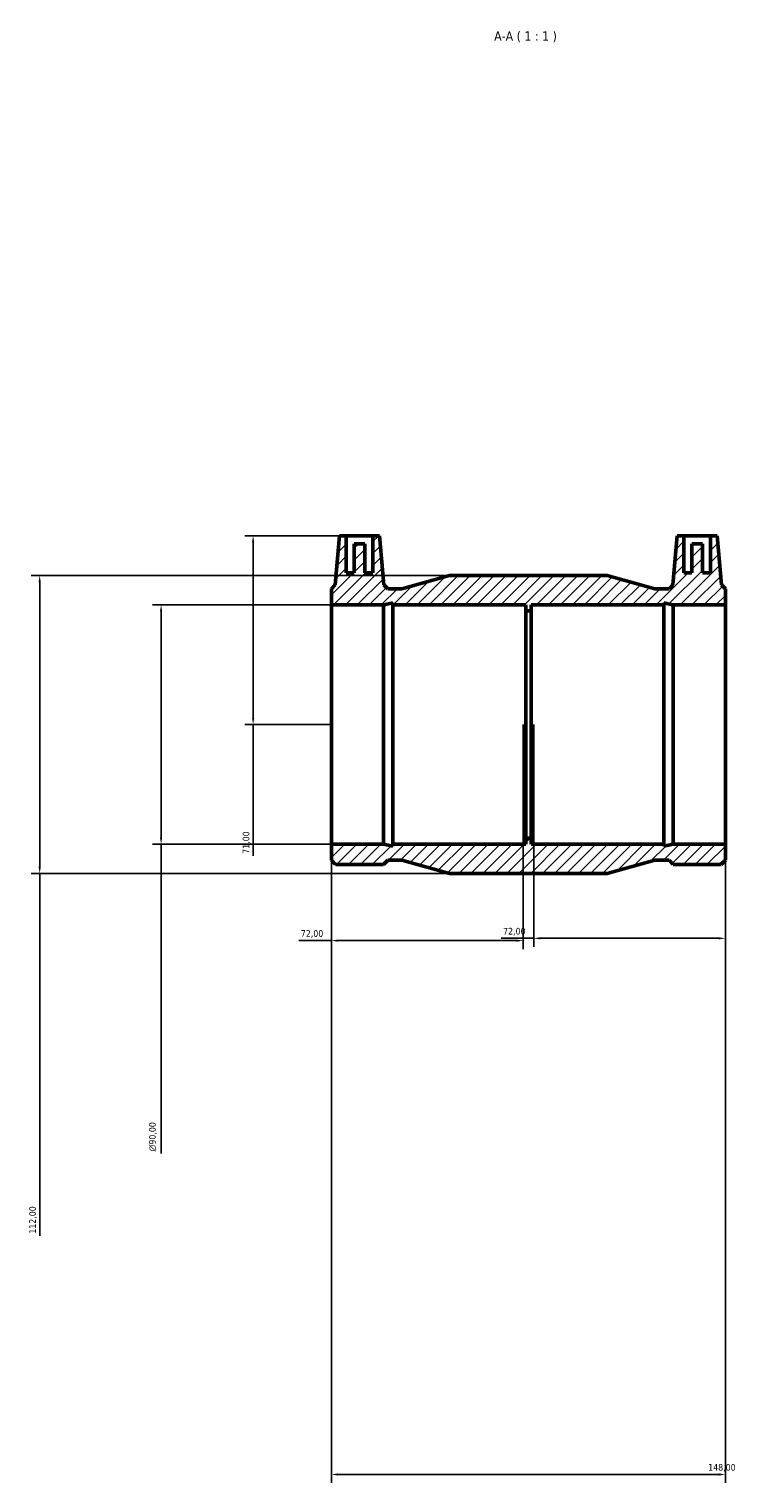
# Model space of a CAD drawing. Header units: millimetres. Extents: x -137 to 1231, y -189 to 1891.
# Tile 5 of 6: x 263 to 528, y 1345 to 1891. Entities that reach past the tile are written whole.
import ezdxf

# ---------------------------------------------------------------- set-up
doc = ezdxf.new("R2010")
doc.units = ezdxf.units.MM
for name, color, linetype, lineweight in [('Dimension (ISO)', 7, 'Continuous', 25), ('Hatch (ISO)', 7, 'Continuous', 18), ('Symbol (ISO)', 7, 'Continuous', 25), ('Visible (ISO)', 7, 'Continuous', 50)]:
    doc.layers.add(name, color=color, linetype=linetype, lineweight=lineweight)
doc.styles.add('Label Text (ISO)', font='tahoma.ttf')
doc.styles.add('Note Text (ISO)', font='tahoma.ttf')
doc.dimstyles.new('Default (ISO)', dxfattribs={"dimtxt": 2.5, "dimasz": 2.5, "dimexe": 3.175, "dimexo": 0, "dimgap": 0.762, "dimtad": 1, "dimrnd": 1e-08, "dimzin": 0, "dimtxsty": 'Note Text (ISO)', "dimcen": 0.09, "dimdle": 10, "dimclrd": 256, "dimclre": 256, "dimclrt": 232, "dimazin": 0, "dimtfac": 1.40208, "dimtmove": 0, "dimatfit": 3, "dimfxl": 1, "dimtolj": 1, "dimtzin": 0, "dimlwd": -1, "dimlwe": -1, "dimarcsym": 0})

# ---------------------------------------------------------------- blocks, each defined once
blk = doc.blocks.new('*D7')
at = {"layer": 'Defpoints', "color": 0, "transparency": 16777216}
for p in [(376.53, 1584.93), (524.53, 1584.93), (524.53, 1347.93)]:
    blk.add_point(p, dxfattribs=at)
at = {"layer": 'Dimension (ISO)', "transparency": 16777216}
for p, q in [((376.53, 1584.93), (376.53, 1344.75)), ((524.53, 1584.93), (524.53, 1344.75)), ((379.03, 1347.93), (522.03, 1347.93))]:
    blk.add_line(p, q, dxfattribs=at)
for points in [[(379.03, 1348.34), (379.03, 1347.51), (376.53, 1347.93)], [(522.03, 1348.34), (522.03, 1347.51), (524.53, 1347.93)]]:
    blk.add_solid(points, dxfattribs=at)
at = {"layer": 'Dimension (ISO)', "color": 232, "true_color": 0xca0064, "transparency": 16777216, "insert": (518.08, 1351.87), "char_height": 2.5, "attachment_point": 1, "style": 'Note Text (ISO)'}
blk.add_mtext('\\A1;148,00', dxfattribs=at)
blk = doc.blocks.new('*D8')
at = {"layer": 'Defpoints', "color": 0, "transparency": 16777216}
for p in [(452.53, 1629.93), (524.53, 1584.93), (452.53, 1549.53)]:
    blk.add_point(p, dxfattribs=at)
at = {"layer": 'Dimension (ISO)', "transparency": 16777216}
for p, q in [((452.53, 1629.93), (452.53, 1546.36)), ((524.53, 1584.93), (524.53, 1546.36)), ((452.53, 1549.53), (440.26, 1549.53)), ((522.03, 1549.53), (455.03, 1549.53))]:
    blk.add_line(p, q, dxfattribs=at)
for points in [[(455.03, 1549.95), (455.03, 1549.11), (452.53, 1549.53)], [(522.03, 1549.95), (522.03, 1549.11), (524.53, 1549.53)]]:
    blk.add_solid(points, dxfattribs=at)
at = {"layer": 'Dimension (ISO)', "color": 232, "true_color": 0xca0064, "transparency": 16777216, "insert": (441.03, 1553.47), "char_height": 2.5, "attachment_point": 1, "style": 'Note Text (ISO)'}
blk.add_mtext('\\A1;72,00', dxfattribs=at)
blk = doc.blocks.new('*D9')
at = {"layer": 'Defpoints', "color": 0, "transparency": 16777216}
for p in [(448.53, 1629.93), (376.53, 1584.93), (376.53, 1548.66)]:
    blk.add_point(p, dxfattribs=at)
at = {"layer": 'Dimension (ISO)', "transparency": 16777216}
for p, q in [((448.53, 1629.93), (448.53, 1545.49)), ((376.53, 1584.93), (376.53, 1545.49)), ((376.53, 1548.66), (364.26, 1548.66)), ((446.03, 1548.66), (379.03, 1548.66))]:
    blk.add_line(p, q, dxfattribs=at)
for points in [[(379.03, 1549.08), (379.03, 1548.25), (376.53, 1548.66)], [(446.03, 1549.08), (446.03, 1548.25), (448.53, 1548.66)]]:
    blk.add_solid(points, dxfattribs=at)
at = {"layer": 'Dimension (ISO)', "color": 232, "true_color": 0xca0064, "transparency": 16777216, "insert": (365.03, 1552.6), "char_height": 2.5, "attachment_point": 1, "style": 'Note Text (ISO)'}
blk.add_mtext('\\A1;72,00', dxfattribs=at)
blk = doc.blocks.new('*D10')
at = {"layer": 'Defpoints', "color": 0, "transparency": 16777216}
for p in [(382.12, 1700.93), (347.12, 1629.93), (376.53, 1629.93)]:
    blk.add_point(p, dxfattribs=at)
at = {"layer": 'Dimension (ISO)', "transparency": 16777216}
for p, q in [((382.12, 1700.93), (343.94, 1700.93)), ((347.12, 1698.43), (347.12, 1632.43)), ((376.53, 1629.93), (343.94, 1629.93)), ((347.12, 1629.93), (347.12, 1580.54))]:
    blk.add_line(p, q, dxfattribs=at)
for points in [[(346.7, 1698.43), (347.53, 1698.43), (347.12, 1700.93)], [(346.7, 1632.43), (347.53, 1632.43), (347.12, 1629.93)]]:
    blk.add_solid(points, dxfattribs=at)
at = {"layer": 'Dimension (ISO)', "color": 232, "true_color": 0xca0064, "transparency": 16777216, "insert": (343.18, 1581.31), "char_height": 2.5, "attachment_point": 1, "rotation": 90, "style": 'Note Text (ISO)'}
blk.add_mtext('\\A1;71,00', dxfattribs=at)
blk = doc.blocks.new('*D11')
at = {"layer": 'Defpoints', "color": 0, "transparency": 16777216}
for p in [(420.93, 1685.93), (266.93, 1573.93), (420.93, 1573.93)]:
    blk.add_point(p, dxfattribs=at)
at = {"layer": 'Dimension (ISO)', "transparency": 16777216}
for p, q in [((420.93, 1685.93), (263.76, 1685.93)), ((266.93, 1683.43), (266.93, 1576.43)), ((420.93, 1573.93), (263.76, 1573.93)), ((266.93, 1573.93), (266.93, 1437.71))]:
    blk.add_line(p, q, dxfattribs=at)
for points in [[(266.51, 1683.43), (267.35, 1683.43), (266.93, 1685.93)], [(266.51, 1576.43), (267.35, 1576.43), (266.93, 1573.93)]]:
    blk.add_solid(points, dxfattribs=at)
at = {"layer": 'Dimension (ISO)', "color": 232, "true_color": 0xca0064, "transparency": 16777216, "insert": (263, 1438.47), "char_height": 2.5, "attachment_point": 1, "rotation": 90, "style": 'Note Text (ISO)'}
blk.add_mtext('\\A1;112,00', dxfattribs=at)
blk = doc.blocks.new('*D12')
at = {"layer": 'Defpoints', "color": 0, "transparency": 16777216}
for p in [(376.53, 1674.93), (312.53, 1584.93), (376.53, 1584.93)]:
    blk.add_point(p, dxfattribs=at)
at = {"layer": 'Dimension (ISO)', "transparency": 16777216}
for p, q in [((376.53, 1674.93), (309.36, 1674.93)), ((312.53, 1672.43), (312.53, 1587.43)), ((376.53, 1584.93), (309.36, 1584.93)), ((312.53, 1584.93), (312.53, 1468.61))]:
    blk.add_line(p, q, dxfattribs=at)
for points in [[(312.11, 1672.43), (312.95, 1672.43), (312.53, 1674.93)], [(312.11, 1587.43), (312.95, 1587.43), (312.53, 1584.93)]]:
    blk.add_solid(points, dxfattribs=at)
at = {"layer": 'Dimension (ISO)', "color": 232, "true_color": 0xca0064, "transparency": 16777216, "insert": (308.01, 1469.37), "char_height": 2.5, "attachment_point": 1, "rotation": 90, "style": 'Note Text (ISO)'}
blk.add_mtext('\\A1;\\fAIGDT|b0|i0;\\H2.5000;\\ln\\fTahoma|b0|i0;\\H2.5000;90,00', dxfattribs=at)

msp = doc.modelspace()

# ---------------------------------------------------------------- hatches: boundary and pattern name
at = {"layer": 'Hatch (ISO)'}
h = msp.add_hatch(dxfattribs=at)
h.set_pattern_fill('ANSI31', color=256, scale=25.4, style=0)
h.set_pattern_definition([(45, (0, 0), (-2.245064, 2.245064), [])])
h.paths.add_polyline_path([(396.891, 1674.927), (396.877, 1675.088), (399.648, 1675.677), (399.648, 1674.927), (449.531, 1674.927), (449.531, 1672.677), (451.531, 1672.677), (451.531, 1674.927), (501.414, 1674.927), (501.414, 1675.677), (504.186, 1675.088), (504.172, 1674.927), (524.531, 1674.927), (524.531, 1680.988), (523.062, 1682.457), (521.446, 1700.927), (518.946, 1700.927), (518.946, 1686.927), (515.946, 1686.927), (515.946, 1697.927), (511.946, 1697.927), (511.946, 1686.927), (508.946, 1686.927), (508.946, 1700.927), (506.446, 1700.927), (504.83, 1682.457), (503.361, 1680.988), (498.069, 1680.988), (480.131, 1685.927), (420.931, 1685.927), (402.994, 1680.988), (397.701, 1680.988), (396.232, 1682.457), (394.616, 1700.927), (392.116, 1700.927), (392.116, 1686.927), (389.116, 1686.927), (389.116, 1697.927), (385.116, 1697.927), (385.116, 1686.927), (382.116, 1686.927), (382.116, 1700.927), (379.616, 1700.927), (378, 1682.457), (376.531, 1680.988), (376.531, 1674.927)])
h.paths.add_polyline_path([(396.122, 1584.927), (376.531, 1584.927), (376.531, 1578.867), (378.11, 1577.287), (396.122, 1577.287), (397.701, 1578.867), (402.994, 1578.867), (420.931, 1573.927), (480.131, 1573.927), (498.069, 1578.867), (503.361, 1578.867), (504.94, 1577.287), (522.952, 1577.287), (524.531, 1578.867), (524.531, 1584.927), (504.94, 1584.927), (501.414, 1584.178), (501.414, 1584.927), (451.531, 1584.927), (451.531, 1587.177), (449.531, 1587.177), (449.531, 1584.927), (399.648, 1584.927), (399.648, 1584.178)])

# ---------------------------------------------------------------- linework, layer by layer
at = {"layer": 'Visible (ISO)'}
for p, q in [((379.616, 1700.927), (378, 1682.457)), ((382.116, 1700.927), (379.616, 1700.927)), ((382.116, 1686.927), (382.116, 1700.927)), ((382.116, 1700.927), (392.116, 1700.927)), ((394.616, 1700.927), (392.116, 1700.927)), ((392.116, 1700.927), (392.116, 1686.927)), ((396.232, 1682.457), (394.616, 1700.927)), ((506.446, 1700.927), (504.83, 1682.457)), ((508.946, 1700.927), (506.446, 1700.927)), ((508.946, 1686.927), (508.946, 1700.927)), ((508.946, 1700.927), (518.946, 1700.927)), ((521.446, 1700.927), (518.946, 1700.927)), ((518.946, 1700.927), (518.946, 1686.927)), ((523.062, 1682.457), (521.446, 1700.927)), ((389.116, 1697.927), (385.116, 1697.927)), ((385.116, 1697.927), (385.116, 1686.927)), ((389.116, 1686.927), (389.116, 1697.927)), ((515.946, 1697.927), (511.946, 1697.927)), ((511.946, 1697.927), (511.946, 1686.927)), ((515.946, 1686.927), (515.946, 1697.927)), ((385.116, 1686.927), (382.116, 1686.927)), ((392.116, 1686.927), (389.116, 1686.927)), ((420.931, 1685.927), (402.994, 1680.988)), ((480.131, 1685.927), (420.931, 1685.927)), ((498.069, 1680.988), (480.131, 1685.927)), ((511.946, 1686.927), (508.946, 1686.927)), ((518.946, 1686.927), (515.946, 1686.927)), ((378, 1682.457), (376.531, 1680.988)), ((376.531, 1680.988), (376.531, 1674.927)), ((397.701, 1680.988), (396.232, 1682.457)), ((402.994, 1680.988), (397.701, 1680.988)), ((503.361, 1680.988), (498.069, 1680.988)), ((504.83, 1682.457), (503.361, 1680.988)), ((524.531, 1680.988), (523.062, 1682.457)), ((524.531, 1674.927), (524.531, 1680.988)), ((376.531, 1674.927), (396.891, 1674.927)), ((376.531, 1584.927), (376.531, 1674.927)), ((396.122, 1584.927), (396.122, 1674.763)), ((396.877, 1675.088), (399.648, 1675.677)), ((396.891, 1674.927), (396.877, 1675.088)), ((399.648, 1675.677), (399.648, 1674.927)), ((399.648, 1674.927), (449.531, 1674.927)), ((399.648, 1584.927), (399.648, 1674.927)), ((449.531, 1674.927), (449.531, 1672.677)), ((451.531, 1672.677), (451.531, 1674.927)), ((451.531, 1674.927), (501.414, 1674.927)), ((501.414, 1674.927), (501.414, 1675.677)), ((501.414, 1675.677), (504.186, 1675.088)), ((501.414, 1584.927), (501.414, 1674.927)), ((504.186, 1675.088), (504.172, 1674.927)), ((504.172, 1674.927), (524.531, 1674.927)), ((504.94, 1584.927), (504.94, 1674.763)), ((524.531, 1584.927), (524.531, 1674.927)), ((449.531, 1672.677), (451.531, 1672.677)), ((449.531, 1587.177), (449.531, 1672.677)), ((451.531, 1587.177), (451.531, 1672.677)), ((451.531, 1587.177), (449.531, 1587.177)), ((449.531, 1587.177), (449.531, 1584.927)), ((451.531, 1584.927), (451.531, 1587.177)), ((396.122, 1584.927), (376.531, 1584.927)), ((376.531, 1584.927), (376.531, 1578.867)), ((399.648, 1584.178), (396.122, 1584.927)), ((449.531, 1584.927), (399.648, 1584.927)), ((399.648, 1584.927), (399.648, 1584.178)), ((501.414, 1584.927), (451.531, 1584.927)), ((504.94, 1584.927), (501.414, 1584.178)), ((501.414, 1584.178), (501.414, 1584.927)), ((524.531, 1584.927), (504.94, 1584.927)), ((524.531, 1578.867), (524.531, 1584.927)), ((376.531, 1578.867), (378.11, 1577.287)), ((378.11, 1577.287), (396.122, 1577.287)), ((396.122, 1577.287), (397.701, 1578.867)), ((397.701, 1578.867), (402.994, 1578.867)), ((402.994, 1578.867), (420.931, 1573.927)), ((480.131, 1573.927), (498.069, 1578.867)), ((498.069, 1578.867), (503.361, 1578.867)), ((503.361, 1578.867), (504.94, 1577.287)), ((504.94, 1577.287), (522.952, 1577.287)), ((522.952, 1577.287), (524.531, 1578.867)), ((420.931, 1573.927), (480.131, 1573.927))]:
    msp.add_line(p, q, dxfattribs=at)
for points in [[(396.891, 1674.927), (396.891, 1674.927), (396.647, 1674.871), (396.142, 1674.768), (396.132, 1674.765), (396.122, 1674.763)], [(504.172, 1674.927), (504.172, 1674.927), (504.416, 1674.871), (504.921, 1674.768), (504.93, 1674.765), (504.94, 1674.763)]]:
    msp.add_open_spline(points, degree=3, knots=[4.45580456, 4.45580456, 4.45580456, 4.45580456, 4.82667733, 4.82667733, 4.83399678, 4.83399678, 4.83399678, 4.83399678], dxfattribs=at)

# ---------------------------------------------------------------- texts
at = {"layer": 'Symbol (ISO)', "insert": (437.669, 1886.427), "char_height": 3.5, "attachment_point": 7, "style": 'Label Text (ISO)'}
msp.add_mtext('A-A ( 1 : 1 )', dxfattribs=at)

# ---------------------------------------------------------------- dimensions: what is measured, and where the dimension line sits
at = {"layer": 'Dimension (ISO)'}
for base, p1, p2, angle, override, picture, middle in [((347.116, 1629.927), (382.116, 1700.927), (376.531, 1629.927), 90, {"dimdec": 2, "dimtp": 0, "dimtm": 0, "dimtdec": 2, "dimtofl": 0, "dimatfit": 2}, '*D10', (347.116, 1585.427)), ((266.931, 1573.927), (420.931, 1685.927), (420.931, 1573.927), 90, {"dimdec": 2, "dimtp": 0, "dimtm": 0, "dimtdec": 2, "dimtofl": 0, "dimatfit": 2}, '*D11', (266.931, 1443.427)), ((376.531, 1548.663), (448.531, 1629.927), (376.531, 1584.927), 180, {"dimdec": 2, "dimtp": 0, "dimtm": 0, "dimtdec": 2, "dimtofl": 0, "dimatfit": 2}, '*D9', (369.147, 1548.663)), ((452.531, 1549.532), (524.531, 1584.927), (452.531, 1629.927), 180, {"dimdec": 2, "dimtp": 0, "dimtm": 0, "dimtdec": 2, "dimtofl": 0, "dimatfit": 2}, '*D8', (445.147, 1549.532)), ((524.531, 1347.927), (376.531, 1584.927), (524.531, 1584.927), 180, {"dimdec": 2, "dimtp": 0, "dimtm": 0, "dimtdec": 2, "dimtofl": 0, "dimatfit": 1}, '*D7', (523.031, 1347.927))]:
    dim = msp.add_linear_dim(base=base, p1=p1, p2=p2, angle=angle, dimstyle='Default (ISO)', override=override, dxfattribs=at)
    dim.commit()
    dim.dimension.update_dxf_attribs({"geometry": picture, "text_midpoint": middle, "dimtype": 160})
dim = msp.add_linear_dim(base=(312.531, 1584.927), p1=(376.531, 1674.927), p2=(376.531, 1584.927), angle=90, text='\\fAIGDT|b0|i0;\\H2.5000;\\ln\\fTahoma|b0|i0;\\H2.5000;<>', dimstyle='Default (ISO)', override={"dimdec": 2, "dimtp": 0, "dimtm": 0, "dimtdec": 2, "dimtofl": 0, "dimatfit": 2}, dxfattribs=at)
dim.commit()
dim.dimension.update_dxf_attribs({"geometry": '*D12', "text_midpoint": (312.531, 1474.927), "dimtype": 160})

doc.saveas('drawing.dxf')
